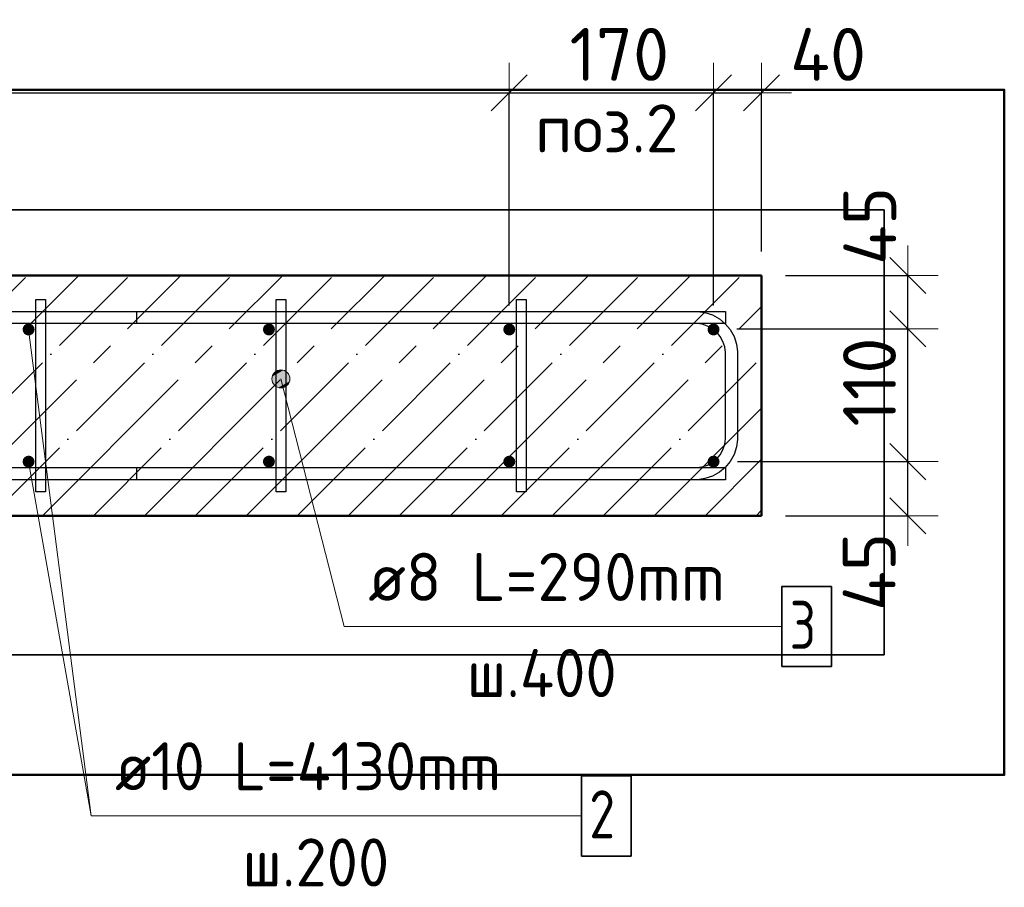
# Model space of a CAD drawing. Header units: millimetres. Extents: x -30645 to 44626, y 46540 to 77351.
# Tile 12 of 84: x -26391 to -25572, y 49929 to 50651. Entities that reach past the tile are written whole.
import ezdxf

# ---------------------------------------------------------------- set-up
doc = ezdxf.new("R2010")
doc.units = ezdxf.units.MM
doc.header["$PDMODE"] = 65
doc.linetypes.add('______11', pattern=[100, 80, -10, 0, -10])
doc.linetypes.add('______5', pattern=[220, 160, -20, 20, -20])
for name, color, linetype, lineweight in [('Standard', 7, 'Continuous', 25), ('Арм.стержн. Арматура края', 96, 'Continuous', 35), ('Арм.стержн. вертикальными 1', 22, 'Continuous', 35), ('Арм.стержн.горизонт. 1', 180, 'Continuous', 35), ('Размерная линия_ общее', 7, 'Continuous', 13)]:
    doc.layers.add(name, color=color, linetype=linetype, lineweight=lineweight)
doc.layers.add('Арм.стержн.Стяжки', color=7, linetype='Continuous', lineweight=35, true_color=0x501e0f)
doc.styles.add('ISOCPEUR', font='ISOCPEUR')
doc.dimstyles.new('DIMSTYLE_3', dxfattribs={"dimtxt": 44, "dimasz": 50, "dimexe": 0, "dimexo": 0, "dimgap": 22, "dimtad": 2, "dimdec": 0, "dimrnd": 5, "dimzin": 12, "dimdsep": 46, "dimtxsty": 'ISOCPEUR', "dimblk1": 'ALL_ML_STRICH', "dimblk2": 'ALL_ML_STRICH', "dimsah": 1, "dimcen": 0, "dimclrd": 7, "dimclre": 256, "dimclrt": 7, "dimadec": 0, "dimazin": 0, "dimtfac": 1, "dimtdec": 0, "dimtix": 1, "dimtmove": 2, "dimatfit": 3, "dimfxl": 0, "dimtzin": 0, "dimlwd": 0, "dimlwe": -3, "dimarcsym": 0})
doc.dimstyles.new('DIMSTYLE_8', dxfattribs={"dimtxt": 44, "dimasz": 50, "dimexe": 0, "dimexo": 0, "dimgap": 22, "dimtad": 2, "dimdec": 0, "dimrnd": 5, "dimzin": 12, "dimdsep": 46, "dimtxsty": 'ISOCPEUR', "dimblk1": 'ALL_ML_STRICH', "dimblk2": 'ALL_ML_STRICH', "dimsah": 1, "dimcen": 0, "dimclrd": 7, "dimclre": 256, "dimclrt": 7, "dimadec": 0, "dimazin": 0, "dimtfac": 1, "dimtdec": 0, "dimtix": 1, "dimtmove": 2, "dimatfit": 3, "dimfxl": 0, "dimtvp": 1.2, "dimtzin": 0, "dimlwd": 0, "dimlwe": -3, "dimarcsym": 0})

# ---------------------------------------------------------------- blocks, each defined once
blk = doc.blocks.new('ALL_ML_STRICH')
at = {"color": 0, "linetype": 'ByBlock', "lineweight": -2}
for p, q in [((0, -0.5), (0, 0.5)), ((-0.3, -0.3), (0.3, 0.3)), ((-1, 0), (0.5, 0))]:
    blk.add_line(p, q, dxfattribs=at)
blk = doc.blocks.new('*D193')
at = {"layer": 'DEFPOINTS', "color": 7, "linetype": 'Continuous', "lineweight": 13, "transparency": 33554687}
for p in [(-25813.48, 50283.15), (-25773.48, 50238.15), (-25651.7, 50238.15)]:
    blk.add_point(p, dxfattribs=at)
at = {"layer": 'Размерная линия_ общее', "color": 253, "linetype": 'Continuous', "lineweight": -2, "true_color": 0xa0a0a0, "transparency": 33554687}
for p, q in [((-25793.48, 50283.15), (-25651.7, 50283.15)), ((-25753.48, 50238.15), (-25651.7, 50238.15))]:
    blk.add_line(p, q, dxfattribs=at)
at = {"layer": 'Размерная линия_ общее', "color": 7, "linetype": 'Continuous', "lineweight": -2, "transparency": 33554687}
blk.add_line((-25651.7, 50238.15), (-25651.7, 50283.15), dxfattribs=at)
at = {"layer": 'Размерная линия_ общее', "color": 7, "linetype": 'Continuous', "lineweight": 13, "transparency": 33554687, "xscale": 50, "yscale": 50, "zscale": 50}
for p, rotation in [((-25651.7, 50283.15), 90), ((-25651.7, 50238.15), 270)]:
    blk.add_blockref('ALL_ML_STRICH', p, dxfattribs=dict(at, rotation=rotation))
at = {"layer": 'Размерная линия_ общее', "color": 7, "linetype": 'Continuous', "lineweight": 13, "transparency": 33554687, "insert": (-25684.01, 50191.47), "char_height": 44, "width": 88, "attachment_point": 5, "rotation": 90, "style": 'ISOCPEUR'}
blk.add_mtext('\\A1;{45}', dxfattribs=at)
blk = doc.blocks.new('*D194')
at = {"layer": 'DEFPOINTS', "color": 7, "linetype": 'Continuous', "lineweight": 13, "transparency": 33554687}
for p in [(-25814.23, 50393.66), (-25813.48, 50283.15), (-25651.7, 50283.15)]:
    blk.add_point(p, dxfattribs=at)
at = {"layer": 'Размерная линия_ общее', "color": 253, "linetype": 'Continuous', "lineweight": -2, "true_color": 0xa0a0a0, "transparency": 33554687}
for p, q in [((-25794.23, 50393.66), (-25651.7, 50393.66)), ((-25793.48, 50283.15), (-25651.7, 50283.15))]:
    blk.add_line(p, q, dxfattribs=at)
at = {"layer": 'Размерная линия_ общее', "color": 7, "linetype": 'Continuous', "lineweight": -2, "transparency": 33554687}
blk.add_line((-25651.7, 50283.15), (-25651.7, 50393.66), dxfattribs=at)
at = {"layer": 'Размерная линия_ общее', "color": 7, "linetype": 'Continuous', "lineweight": 13, "transparency": 33554687, "xscale": 50, "yscale": 50, "zscale": 50}
for p, rotation in [((-25651.7, 50393.66), 90), ((-25651.7, 50283.15), 270)]:
    blk.add_blockref('ALL_ML_STRICH', p, dxfattribs=dict(at, rotation=rotation))
at = {"layer": 'Размерная линия_ общее', "color": 7, "linetype": 'Continuous', "lineweight": 13, "transparency": 33554687, "insert": (-25683.7, 50349.41), "char_height": 44, "width": 132, "attachment_point": 5, "rotation": 90, "style": 'ISOCPEUR'}
blk.add_mtext('\\A1;{110}', dxfattribs=at)
blk = doc.blocks.new('*D195')
at = {"layer": 'DEFPOINTS', "color": 7, "linetype": 'Continuous', "lineweight": 13, "transparency": 33554687}
for p in [(-25773.48, 50438.15), (-25814.23, 50393.66), (-25651.7, 50393.66)]:
    blk.add_point(p, dxfattribs=at)
at = {"layer": 'Размерная линия_ общее', "color": 253, "linetype": 'Continuous', "lineweight": -2, "true_color": 0xa0a0a0, "transparency": 33554687}
for p, q in [((-25753.48, 50438.15), (-25651.7, 50438.15)), ((-25794.23, 50393.66), (-25651.7, 50393.66))]:
    blk.add_line(p, q, dxfattribs=at)
at = {"layer": 'Размерная линия_ общее', "color": 7, "linetype": 'Continuous', "lineweight": -2, "transparency": 33554687}
blk.add_line((-25651.7, 50393.66), (-25651.7, 50438.15), dxfattribs=at)
at = {"layer": 'Размерная линия_ общее', "color": 7, "linetype": 'Continuous', "lineweight": 13, "transparency": 33554687, "xscale": 50, "yscale": 50, "zscale": 50}
for p, rotation in [((-25651.7, 50438.15), 90), ((-25651.7, 50393.66), 270)]:
    blk.add_blockref('ALL_ML_STRICH', p, dxfattribs=dict(at, rotation=rotation))
at = {"layer": 'Размерная линия_ общее', "color": 7, "linetype": 'Continuous', "lineweight": 13, "transparency": 33554687, "insert": (-25683.45, 50479.37), "char_height": 44, "width": 88, "attachment_point": 5, "rotation": 90, "style": 'ISOCPEUR'}
blk.add_mtext('\\A1;{45}', dxfattribs=at)
blk = doc.blocks.new('*D200')
at = {"layer": 'DEFPOINTS', "color": 7, "linetype": 'Continuous', "lineweight": 13, "transparency": 33554687}
for p in [(-27183.48, 50590.09), (-27183.48, 50393.15), (-25983.48, 50393.15)]:
    blk.add_point(p, dxfattribs=at)
at = {"layer": 'Размерная линия_ общее', "color": 253, "linetype": 'Continuous', "lineweight": -2, "true_color": 0xa0a0a0, "transparency": 33554687}
for p, q in [((-27183.48, 50413.15), (-27183.48, 50590.09)), ((-25983.48, 50413.15), (-25983.48, 50590.09))]:
    blk.add_line(p, q, dxfattribs=at)
at = {"layer": 'Размерная линия_ общее', "color": 7, "linetype": 'Continuous', "lineweight": -2, "transparency": 33554687}
blk.add_line((-27183.48, 50590.09), (-25983.48, 50590.09), dxfattribs=at)
at = {"layer": 'Размерная линия_ общее', "color": 7, "linetype": 'Continuous', "lineweight": 13, "transparency": 33554687, "xscale": 50, "yscale": 50, "zscale": 50, "rotation": 180}
blk.add_blockref('ALL_ML_STRICH', (-27183.48, 50590.09), dxfattribs=at)
at = {"layer": 'Размерная линия_ общее', "color": 7, "linetype": 'Continuous', "lineweight": 13, "transparency": 33554687, "xscale": 50, "yscale": 50, "zscale": 50}
blk.add_blockref('ALL_ML_STRICH', (-25983.48, 50590.09), dxfattribs=at)
at = {"layer": 'Размерная линия_ общее', "color": 7, "linetype": 'Continuous', "lineweight": 13, "transparency": 33554687, "insert": (-26717.48, 50644.09), "char_height": 44, "width": 2.2, "attachment_point": 1, "line_spacing_factor": 0.60241, "style": 'ISOCPEUR'}
blk.add_mtext('\\W0.91;6х200=1200', dxfattribs=at)
blk = doc.blocks.new('*D201')
at = {"layer": 'DEFPOINTS', "color": 7, "linetype": 'Continuous', "lineweight": 13, "transparency": 33554687}
for p in [(-25983.48, 50590.09), (-25983.48, 50393.15), (-25813.48, 50393.15)]:
    blk.add_point(p, dxfattribs=at)
at = {"layer": 'Размерная линия_ общее', "color": 253, "linetype": 'Continuous', "lineweight": -2, "true_color": 0xa0a0a0, "transparency": 33554687}
for p, q in [((-25983.48, 50413.15), (-25983.48, 50590.09)), ((-25813.48, 50413.15), (-25813.48, 50590.09))]:
    blk.add_line(p, q, dxfattribs=at)
at = {"layer": 'Размерная линия_ общее', "color": 7, "linetype": 'Continuous', "lineweight": -2, "transparency": 33554687}
blk.add_line((-25983.48, 50590.09), (-25813.48, 50590.09), dxfattribs=at)
at = {"layer": 'Размерная линия_ общее', "color": 7, "linetype": 'Continuous', "lineweight": 13, "transparency": 33554687, "xscale": 50, "yscale": 50, "zscale": 50, "rotation": 180}
blk.add_blockref('ALL_ML_STRICH', (-25983.48, 50590.09), dxfattribs=at)
at = {"layer": 'Размерная линия_ общее', "color": 7, "linetype": 'Continuous', "lineweight": 13, "transparency": 33554687, "xscale": 50, "yscale": 50, "zscale": 50}
blk.add_blockref('ALL_ML_STRICH', (-25813.48, 50590.09), dxfattribs=at)
at = {"layer": 'Размерная линия_ общее', "color": 7, "linetype": 'Continuous', "lineweight": 13, "transparency": 33554687, "insert": (-25891.88, 50622.09), "char_height": 44, "width": 132, "attachment_point": 5, "style": 'ISOCPEUR'}
blk.add_mtext('\\A1;{170}', dxfattribs=at)
blk = doc.blocks.new('*D202')
at = {"layer": 'DEFPOINTS', "color": 7, "linetype": 'Continuous', "lineweight": 13, "transparency": 33554687}
for p in [(-25813.48, 50590.09), (-25773.48, 50438.15), (-25813.48, 50393.15)]:
    blk.add_point(p, dxfattribs=at)
at = {"layer": 'Размерная линия_ общее', "color": 253, "linetype": 'Continuous', "lineweight": -2, "true_color": 0xa0a0a0, "transparency": 33554687}
for p, q in [((-25813.48, 50413.15), (-25813.48, 50590.09)), ((-25773.48, 50458.15), (-25773.48, 50590.09))]:
    blk.add_line(p, q, dxfattribs=at)
at = {"layer": 'Размерная линия_ общее', "color": 7, "linetype": 'Continuous', "lineweight": -2, "transparency": 33554687}
blk.add_line((-25813.48, 50590.09), (-25773.48, 50590.09), dxfattribs=at)
at = {"layer": 'Размерная линия_ общее', "color": 7, "linetype": 'Continuous', "lineweight": 13, "transparency": 33554687, "xscale": 50, "yscale": 50, "zscale": 50, "rotation": 180}
blk.add_blockref('ALL_ML_STRICH', (-25813.48, 50590.09), dxfattribs=at)
at = {"layer": 'Размерная линия_ общее', "color": 7, "linetype": 'Continuous', "lineweight": 13, "transparency": 33554687, "xscale": 50, "yscale": 50, "zscale": 50}
blk.add_blockref('ALL_ML_STRICH', (-25773.48, 50590.09), dxfattribs=at)
at = {"layer": 'Размерная линия_ общее', "color": 7, "linetype": 'Continuous', "lineweight": 13, "transparency": 33554687, "insert": (-25718.13, 50622.09), "char_height": 44, "width": 88, "attachment_point": 5, "style": 'ISOCPEUR'}
blk.add_mtext('\\A1;{40}', dxfattribs=at)

msp = doc.modelspace()

# ---------------------------------------------------------------- hatches: boundary and pattern name
at = {"layer": 'Арм.стержн. вертикальными 1', "linetype": 'Continuous', "lineweight": 50, "transparency": 33554687}
for points in [[(-26378.48, 50393.15), (-26378.86, 50395.06), (-26379.95, 50396.69), (-26381.57, 50397.77), (-26383.48, 50398.15), (-26385.4, 50397.77), (-26387.02, 50396.69), (-26388.1, 50395.06), (-26388.48, 50393.15), (-26388.1, 50391.24), (-26387.02, 50389.61), (-26385.4, 50388.53), (-26383.48, 50388.15), (-26381.57, 50388.53), (-26379.95, 50389.61), (-26378.86, 50391.24)], [(-26178.48, 50393.15), (-26178.86, 50395.06), (-26179.95, 50396.69), (-26181.57, 50397.77), (-26183.48, 50398.15), (-26185.4, 50397.77), (-26187.02, 50396.69), (-26188.1, 50395.06), (-26188.48, 50393.15), (-26188.1, 50391.24), (-26187.02, 50389.61), (-26185.4, 50388.53), (-26183.48, 50388.15), (-26181.57, 50388.53), (-26179.95, 50389.61), (-26178.86, 50391.24)], [(-25978.48, 50393.15), (-25978.86, 50395.06), (-25979.95, 50396.69), (-25981.57, 50397.77), (-25983.48, 50398.15), (-25985.4, 50397.77), (-25987.02, 50396.69), (-25988.1, 50395.06), (-25988.48, 50393.15), (-25988.1, 50391.24), (-25987.02, 50389.61), (-25985.4, 50388.53), (-25983.48, 50388.15), (-25981.57, 50388.53), (-25979.95, 50389.61), (-25978.86, 50391.24)], [(-25808.48, 50393.15), (-25808.86, 50395.06), (-25809.95, 50396.69), (-25811.57, 50397.77), (-25813.48, 50398.15), (-25815.4, 50397.77), (-25817.02, 50396.69), (-25818.1, 50395.06), (-25818.48, 50393.15), (-25818.1, 50391.24), (-25817.02, 50389.61), (-25815.4, 50388.53), (-25813.48, 50388.15), (-25811.57, 50388.53), (-25809.95, 50389.61), (-25808.86, 50391.24)], [(-26378.48, 50283.15), (-26378.86, 50285.06), (-26379.95, 50286.68), (-26381.57, 50287.77), (-26383.48, 50288.15), (-26385.4, 50287.77), (-26387.02, 50286.68), (-26388.1, 50285.06), (-26388.48, 50283.15), (-26388.1, 50281.24), (-26387.02, 50279.61), (-26385.4, 50278.53), (-26383.48, 50278.15), (-26381.57, 50278.53), (-26379.95, 50279.61), (-26378.86, 50281.24)], [(-26178.48, 50283.15), (-26178.86, 50285.06), (-26179.95, 50286.68), (-26181.57, 50287.77), (-26183.48, 50288.15), (-26185.4, 50287.77), (-26187.02, 50286.68), (-26188.1, 50285.06), (-26188.48, 50283.15), (-26188.1, 50281.24), (-26187.02, 50279.61), (-26185.4, 50278.53), (-26183.48, 50278.15), (-26181.57, 50278.53), (-26179.95, 50279.61), (-26178.86, 50281.24)], [(-25978.48, 50283.15), (-25978.86, 50285.06), (-25979.95, 50286.68), (-25981.57, 50287.77), (-25983.48, 50288.15), (-25985.4, 50287.77), (-25987.02, 50286.68), (-25988.1, 50285.06), (-25988.48, 50283.15), (-25988.1, 50281.24), (-25987.02, 50279.61), (-25985.4, 50278.53), (-25983.48, 50278.15), (-25981.57, 50278.53), (-25979.95, 50279.61), (-25978.86, 50281.24)], [(-25808.48, 50283.15), (-25808.86, 50285.06), (-25809.95, 50286.68), (-25811.57, 50287.77), (-25813.48, 50288.15), (-25815.4, 50287.77), (-25817.02, 50286.68), (-25818.1, 50285.06), (-25818.48, 50283.15), (-25818.1, 50281.24), (-25817.02, 50279.61), (-25815.4, 50278.53), (-25813.48, 50278.15), (-25811.57, 50278.53), (-25809.95, 50279.61), (-25808.86, 50281.24)]]:
    msp.add_hatch(color=4, dxfattribs=at).paths.add_polyline_path(points)
at = {"layer": 'Арм.стержн.Стяжки', "linetype": 'Continuous', "lineweight": 13, "transparency": 33554687}
for points in [[(-26180.75, 50350.17), (-26166.22, 50353.89), (-26168.16, 50357.26)], [(-26180.75, 50350.17), (-26168.16, 50357.26), (-26180.66, 50354.07)], [(-26180.66, 50354.07), (-26168.16, 50357.26), (-26171.45, 50359.21)], [(-26180.66, 50354.07), (-26171.45, 50359.21), (-26178.71, 50357.35)], [(-26178.71, 50357.35), (-26171.45, 50359.21), (-26175.34, 50359.3)], [(-26178.8, 50346.8), (-26166.22, 50353.89), (-26180.75, 50350.17)], [(-26178.8, 50346.8), (-26166.31, 50350), (-26166.22, 50353.89)], [(-26175.52, 50344.85), (-26166.31, 50350), (-26178.8, 50346.8)], [(-26175.52, 50344.85), (-26168.25, 50346.71), (-26166.31, 50350)], [(-26168.25, 50346.71), (-26175.52, 50344.85), (-26171.63, 50344.77)]]:
    msp.add_hatch(color=7, dxfattribs=at).paths.add_polyline_path(points)

# ---------------------------------------------------------------- linework, layer by layer
at = {"color": 52, "linetype": 'Continuous', "lineweight": -3, "transparency": 33554687}
for p, q in [((-25671.53, 50492.65), (-27313.97, 50492.65)), ((-27313.97, 50492.65), (-25671.53, 50492.65)), ((-25671.53, 50122.39), (-25671.53, 50492.65)), ((-25671.53, 50492.65), (-25671.53, 50122.39)), ((-27313.97, 50122.39), (-25671.53, 50122.39)), ((-25671.53, 50122.39), (-27313.97, 50122.39))]:
    msp.add_line(p, q, dxfattribs=at)
at = {"layer": 'Standard', "color": 7, "linetype": 'Continuous', "lineweight": 50, "transparency": 33554687}
for p, q in [((-25773.48, 50438.15), (-27223.48, 50438.15)), ((-25773.48, 50238.15), (-25773.48, 50438.15)), ((-27223.48, 50238.15), (-25773.48, 50238.15))]:
    msp.add_line(p, q, dxfattribs=at)
at = {"layer": 'Standard', "color": 253, "linetype": '______11', "lineweight": -3, "true_color": 0xababab, "transparency": 33554687}
for p, q in [((-26584.14, 50238.15), (-26384.14, 50438.15)), ((-26499.28, 50238.15), (-26299.28, 50438.15)), ((-26414.43, 50238.15), (-26214.43, 50438.15)), ((-26329.58, 50238.15), (-26129.58, 50438.15)), ((-26244.73, 50238.15), (-26044.73, 50438.15)), ((-26159.87, 50238.15), (-25959.87, 50438.15)), ((-26075.02, 50238.15), (-25875.02, 50438.15)), ((-25990.17, 50238.15), (-25790.17, 50438.15)), ((-25905.32, 50238.15), (-25773.48, 50369.98)), ((-25820.46, 50238.15), (-25773.48, 50285.13))]:
    msp.add_line(p, q, dxfattribs=at)
at = {"layer": 'Standard', "color": 253, "linetype": '______5', "lineweight": -3, "true_color": 0xababab, "transparency": 33554687}
for p, q in [((-26541.71, 50238.15), (-26341.71, 50438.15)), ((-26456.86, 50238.15), (-26256.86, 50438.15)), ((-26372.01, 50238.15), (-26172.01, 50438.15)), ((-26287.15, 50238.15), (-26087.15, 50438.15)), ((-26202.3, 50238.15), (-26002.3, 50438.15)), ((-26117.45, 50238.15), (-25917.45, 50438.15)), ((-26032.59, 50238.15), (-25832.59, 50438.15)), ((-25947.74, 50238.15), (-25773.48, 50412.41)), ((-25862.89, 50238.15), (-25773.48, 50327.55)), ((-25778.04, 50238.15), (-25773.48, 50242.7))]:
    msp.add_line(p, q, dxfattribs=at)
at = {"layer": 'Standard', "color": 7, "linetype": 'Continuous', "lineweight": 13, "transparency": 33554687}
msp.add_line((-26383.48, 50393.15), (-26331.5, 49988.29), dxfattribs=at)
at = {"layer": 'Standard', "color": 7, "linetype": 'Continuous', "lineweight": 50, "transparency": 33554687}
msp.add_lwpolyline([(-27413.97, 50022.39), (-25571.53, 50022.39), (-25571.53, 50592.65), (-27413.97, 50592.65), (-27413.97, 50022.39)], dxfattribs=at)
at = {"layer": 'Арм.стержн. Арматура края', "color": 4, "linetype": 'Continuous', "lineweight": 25, "transparency": 33554687}
msp.add_lwpolyline([(-26293.48, 50408.15), (-25826.83, 50408.15), (-25820.73, 50407.3), (-25814.38, 50405.21), (-25808.53, 50401.93), (-25803.72, 50397.91), (-25799.7, 50393.1), (-25796.43, 50387.25), (-25794.33, 50380.9), (-25793.48, 50374.8), (-25793.48, 50301.5), (-25794.33, 50295.4), (-25796.43, 50289.05), (-25799.7, 50283.2), (-25803.72, 50278.39), (-25808.53, 50274.37), (-25814.38, 50271.09), (-25820.73, 50269), (-25826.83, 50268.15), (-26293.48, 50268.15), (-26293.48, 50278.15), (-25827.52, 50278.15), (-25823, 50278.78), (-25818.42, 50280.29), (-25814.23, 50282.64), (-25810.82, 50285.49), (-25807.97, 50288.9), (-25805.62, 50293.09), (-25804.11, 50297.67), (-25803.48, 50302.19), (-25803.48, 50374.11), (-25804.11, 50378.63), (-25805.62, 50383.21), (-25807.97, 50387.4), (-25810.82, 50390.81), (-25814.23, 50393.66), (-25818.42, 50396.01), (-25823, 50397.52), (-25827.52, 50398.15), (-26293.48, 50398.15), (-26293.48, 50408.15)], dxfattribs=at)
msp.add_lwpolyline([(-26293.48, 50408.15), (-25826.83, 50408.15), (-25820.73, 50407.3), (-25814.38, 50405.21), (-25808.53, 50401.93), (-25803.72, 50397.91), (-25799.7, 50393.1), (-25796.43, 50387.25), (-25794.33, 50380.9), (-25793.48, 50374.8), (-25793.48, 50301.5), (-25794.33, 50295.4), (-25796.43, 50289.05), (-25799.7, 50283.2), (-25803.72, 50278.39), (-25808.53, 50274.37), (-25814.38, 50271.09), (-25820.73, 50269), (-25826.83, 50268.15), (-26293.48, 50268.15), (-26293.48, 50278.15), (-25827.52, 50278.15), (-25823, 50278.78), (-25818.42, 50280.29), (-25814.23, 50282.64), (-25810.82, 50285.49), (-25807.97, 50288.9), (-25805.62, 50293.09), (-25804.11, 50297.67), (-25803.48, 50302.19), (-25803.48, 50374.11), (-25804.11, 50378.63), (-25805.62, 50383.21), (-25807.97, 50387.4), (-25810.82, 50390.81), (-25814.23, 50393.66), (-25818.42, 50396.01), (-25823, 50397.52), (-25827.52, 50398.15), (-26293.48, 50398.15), (-26293.48, 50408.15)], dxfattribs=at)
msp.add_lwpolyline([(-26293.48, 50408.15), (-25826.83, 50408.15), (-25820.73, 50407.3), (-25814.38, 50405.21), (-25808.53, 50401.93), (-25803.72, 50397.91), (-25799.7, 50393.1), (-25796.43, 50387.25), (-25794.33, 50380.9), (-25793.48, 50374.8), (-25793.48, 50301.5), (-25794.33, 50295.4), (-25796.43, 50289.05), (-25799.7, 50283.2), (-25803.72, 50278.39), (-25808.53, 50274.37), (-25814.38, 50271.09), (-25820.73, 50269), (-25826.83, 50268.15), (-26293.48, 50268.15), (-26293.48, 50278.15), (-25827.52, 50278.15), (-25823, 50278.78), (-25818.42, 50280.29), (-25814.23, 50282.64), (-25810.82, 50285.49), (-25807.97, 50288.9), (-25805.62, 50293.09), (-25804.11, 50297.67), (-25803.48, 50302.19), (-25803.48, 50374.11), (-25804.11, 50378.63), (-25805.62, 50383.21), (-25807.97, 50387.4), (-25810.82, 50390.81), (-25814.23, 50393.66), (-25818.42, 50396.01), (-25823, 50397.52), (-25827.52, 50398.15), (-26293.48, 50398.15), (-26293.48, 50408.15)], dxfattribs=at)
msp.add_lwpolyline([(-26293.48, 50408.15), (-25826.83, 50408.15), (-25820.73, 50407.3), (-25814.38, 50405.21), (-25808.53, 50401.93), (-25803.72, 50397.91), (-25799.7, 50393.1), (-25796.43, 50387.25), (-25794.33, 50380.9), (-25793.48, 50374.8), (-25793.48, 50301.5), (-25794.33, 50295.4), (-25796.43, 50289.05), (-25799.7, 50283.2), (-25803.72, 50278.39), (-25808.53, 50274.37), (-25814.38, 50271.09), (-25820.73, 50269), (-25826.83, 50268.15), (-26293.48, 50268.15), (-26293.48, 50278.15), (-25827.52, 50278.15), (-25823, 50278.78), (-25818.42, 50280.29), (-25814.23, 50282.64), (-25810.82, 50285.49), (-25807.97, 50288.9), (-25805.62, 50293.09), (-25804.11, 50297.67), (-25803.48, 50302.19), (-25803.48, 50374.11), (-25804.11, 50378.63), (-25805.62, 50383.21), (-25807.97, 50387.4), (-25810.82, 50390.81), (-25814.23, 50393.66), (-25818.42, 50396.01), (-25823, 50397.52), (-25827.52, 50398.15), (-26293.48, 50398.15), (-26293.48, 50408.15)], dxfattribs=at)
msp.add_lwpolyline([(-26293.48, 50408.15), (-25826.83, 50408.15), (-25820.73, 50407.3), (-25814.38, 50405.21), (-25808.53, 50401.93), (-25803.72, 50397.91), (-25799.7, 50393.1), (-25796.43, 50387.25), (-25794.33, 50380.9), (-25793.48, 50374.8), (-25793.48, 50301.5), (-25794.33, 50295.4), (-25796.43, 50289.05), (-25799.7, 50283.2), (-25803.72, 50278.39), (-25808.53, 50274.37), (-25814.38, 50271.09), (-25820.73, 50269), (-25826.83, 50268.15), (-26293.48, 50268.15), (-26293.48, 50278.15), (-25827.52, 50278.15), (-25823, 50278.78), (-25818.42, 50280.29), (-25814.23, 50282.64), (-25810.82, 50285.49), (-25807.97, 50288.9), (-25805.62, 50293.09), (-25804.11, 50297.67), (-25803.48, 50302.19), (-25803.48, 50374.11), (-25804.11, 50378.63), (-25805.62, 50383.21), (-25807.97, 50387.4), (-25810.82, 50390.81), (-25814.23, 50393.66), (-25818.42, 50396.01), (-25823, 50397.52), (-25827.52, 50398.15), (-26293.48, 50398.15), (-26293.48, 50408.15)], dxfattribs=at)
msp.add_lwpolyline([(-26293.48, 50408.15), (-25826.83, 50408.15), (-25820.73, 50407.3), (-25814.38, 50405.21), (-25808.53, 50401.93), (-25803.72, 50397.91), (-25799.7, 50393.1), (-25796.43, 50387.25), (-25794.33, 50380.9), (-25793.48, 50374.8), (-25793.48, 50301.5), (-25794.33, 50295.4), (-25796.43, 50289.05), (-25799.7, 50283.2), (-25803.72, 50278.39), (-25808.53, 50274.37), (-25814.38, 50271.09), (-25820.73, 50269), (-25826.83, 50268.15), (-26293.48, 50268.15), (-26293.48, 50278.15), (-25827.52, 50278.15), (-25823, 50278.78), (-25818.42, 50280.29), (-25814.23, 50282.64), (-25810.82, 50285.49), (-25807.97, 50288.9), (-25805.62, 50293.09), (-25804.11, 50297.67), (-25803.48, 50302.19), (-25803.48, 50374.11), (-25804.11, 50378.63), (-25805.62, 50383.21), (-25807.97, 50387.4), (-25810.82, 50390.81), (-25814.23, 50393.66), (-25818.42, 50396.01), (-25823, 50397.52), (-25827.52, 50398.15), (-26293.48, 50398.15), (-26293.48, 50408.15)], dxfattribs=at)
msp.add_lwpolyline([(-26293.48, 50408.15), (-25826.83, 50408.15), (-25820.73, 50407.3), (-25814.38, 50405.21), (-25808.53, 50401.93), (-25803.72, 50397.91), (-25799.7, 50393.1), (-25796.43, 50387.25), (-25794.33, 50380.9), (-25793.48, 50374.8), (-25793.48, 50301.5), (-25794.33, 50295.4), (-25796.43, 50289.05), (-25799.7, 50283.2), (-25803.72, 50278.39), (-25808.53, 50274.37), (-25814.38, 50271.09), (-25820.73, 50269), (-25826.83, 50268.15), (-26293.48, 50268.15), (-26293.48, 50278.15), (-25827.52, 50278.15), (-25823, 50278.78), (-25818.42, 50280.29), (-25814.23, 50282.64), (-25810.82, 50285.49), (-25807.97, 50288.9), (-25805.62, 50293.09), (-25804.11, 50297.67), (-25803.48, 50302.19), (-25803.48, 50374.11), (-25804.11, 50378.63), (-25805.62, 50383.21), (-25807.97, 50387.4), (-25810.82, 50390.81), (-25814.23, 50393.66), (-25818.42, 50396.01), (-25823, 50397.52), (-25827.52, 50398.15), (-26293.48, 50398.15), (-26293.48, 50408.15)], dxfattribs=at)
msp.add_lwpolyline([(-26293.48, 50408.15), (-25826.83, 50408.15), (-25820.73, 50407.3), (-25814.38, 50405.21), (-25808.53, 50401.93), (-25803.72, 50397.91), (-25799.7, 50393.1), (-25796.43, 50387.25), (-25794.33, 50380.9), (-25793.48, 50374.8), (-25793.48, 50301.5), (-25794.33, 50295.4), (-25796.43, 50289.05), (-25799.7, 50283.2), (-25803.72, 50278.39), (-25808.53, 50274.37), (-25814.38, 50271.09), (-25820.73, 50269), (-25826.83, 50268.15), (-26293.48, 50268.15), (-26293.48, 50278.15), (-25827.52, 50278.15), (-25823, 50278.78), (-25818.42, 50280.29), (-25814.23, 50282.64), (-25810.82, 50285.49), (-25807.97, 50288.9), (-25805.62, 50293.09), (-25804.11, 50297.67), (-25803.48, 50302.19), (-25803.48, 50374.11), (-25804.11, 50378.63), (-25805.62, 50383.21), (-25807.97, 50387.4), (-25810.82, 50390.81), (-25814.23, 50393.66), (-25818.42, 50396.01), (-25823, 50397.52), (-25827.52, 50398.15), (-26293.48, 50398.15), (-26293.48, 50408.15)], dxfattribs=at)
msp.add_lwpolyline([(-26293.48, 50408.15), (-25826.83, 50408.15), (-25820.73, 50407.3), (-25814.38, 50405.21), (-25808.53, 50401.93), (-25803.72, 50397.91), (-25799.7, 50393.1), (-25796.43, 50387.25), (-25794.33, 50380.9), (-25793.48, 50374.8), (-25793.48, 50301.5), (-25794.33, 50295.4), (-25796.43, 50289.05), (-25799.7, 50283.2), (-25803.72, 50278.39), (-25808.53, 50274.37), (-25814.38, 50271.09), (-25820.73, 50269), (-25826.83, 50268.15), (-26293.48, 50268.15), (-26293.48, 50278.15), (-25827.52, 50278.15), (-25823, 50278.78), (-25818.42, 50280.29), (-25814.23, 50282.64), (-25810.82, 50285.49), (-25807.97, 50288.9), (-25805.62, 50293.09), (-25804.11, 50297.67), (-25803.48, 50302.19), (-25803.48, 50374.11), (-25804.11, 50378.63), (-25805.62, 50383.21), (-25807.97, 50387.4), (-25810.82, 50390.81), (-25814.23, 50393.66), (-25818.42, 50396.01), (-25823, 50397.52), (-25827.52, 50398.15), (-26293.48, 50398.15), (-26293.48, 50408.15)], dxfattribs=at)
msp.add_lwpolyline([(-26293.48, 50408.15), (-25826.83, 50408.15), (-25820.73, 50407.3), (-25814.38, 50405.21), (-25808.53, 50401.93), (-25803.72, 50397.91), (-25799.7, 50393.1), (-25796.43, 50387.25), (-25794.33, 50380.9), (-25793.48, 50374.8), (-25793.48, 50301.5), (-25794.33, 50295.4), (-25796.43, 50289.05), (-25799.7, 50283.2), (-25803.72, 50278.39), (-25808.53, 50274.37), (-25814.38, 50271.09), (-25820.73, 50269), (-25826.83, 50268.15), (-26293.48, 50268.15), (-26293.48, 50278.15), (-25827.52, 50278.15), (-25823, 50278.78), (-25818.42, 50280.29), (-25814.23, 50282.64), (-25810.82, 50285.49), (-25807.97, 50288.9), (-25805.62, 50293.09), (-25804.11, 50297.67), (-25803.48, 50302.19), (-25803.48, 50374.11), (-25804.11, 50378.63), (-25805.62, 50383.21), (-25807.97, 50387.4), (-25810.82, 50390.81), (-25814.23, 50393.66), (-25818.42, 50396.01), (-25823, 50397.52), (-25827.52, 50398.15), (-26293.48, 50398.15), (-26293.48, 50408.15)], dxfattribs=at)
msp.add_lwpolyline([(-26293.48, 50408.15), (-25826.83, 50408.15), (-25820.73, 50407.3), (-25814.38, 50405.21), (-25808.53, 50401.93), (-25803.72, 50397.91), (-25799.7, 50393.1), (-25796.43, 50387.25), (-25794.33, 50380.9), (-25793.48, 50374.8), (-25793.48, 50301.5), (-25794.33, 50295.4), (-25796.43, 50289.05), (-25799.7, 50283.2), (-25803.72, 50278.39), (-25808.53, 50274.37), (-25814.38, 50271.09), (-25820.73, 50269), (-25826.83, 50268.15), (-26293.48, 50268.15), (-26293.48, 50278.15), (-25827.52, 50278.15), (-25823, 50278.78), (-25818.42, 50280.29), (-25814.23, 50282.64), (-25810.82, 50285.49), (-25807.97, 50288.9), (-25805.62, 50293.09), (-25804.11, 50297.67), (-25803.48, 50302.19), (-25803.48, 50374.11), (-25804.11, 50378.63), (-25805.62, 50383.21), (-25807.97, 50387.4), (-25810.82, 50390.81), (-25814.23, 50393.66), (-25818.42, 50396.01), (-25823, 50397.52), (-25827.52, 50398.15), (-26293.48, 50398.15), (-26293.48, 50408.15)], dxfattribs=at)
at = {"layer": 'Арм.стержн. вертикальными 1', "color": 7, "linetype": 'Continuous', "lineweight": 13, "transparency": 33554687}
for q in [(-26383.48, 50283.15), (-25923.5, 49988.29)]:
    msp.add_line((-26331.5, 49988.29), q, dxfattribs=at)
at = {"layer": 'Арм.стержн. вертикальными 1', "color": 7, "linetype": 'Continuous', "lineweight": 35, "transparency": 33554687}
msp.add_lwpolyline([(-25923.5, 49954.95), (-25882.17, 49954.95), (-25882.17, 50021.62), (-25923.5, 50021.62), (-25923.5, 49954.95)], dxfattribs=at)
at = {"layer": 'Арм.стержн.горизонт. 1', "color": 52, "linetype": 'Continuous', "lineweight": 50, "transparency": 33554687}
for p, q in [((-27223.48, 50438.15), (-25773.48, 50438.15)), ((-27223.48, 50238.15), (-25773.48, 50238.15))]:
    msp.add_line(p, q, dxfattribs=at)
at = {"layer": 'Арм.стержн.горизонт. 1', "color": 4, "linetype": 'Continuous', "lineweight": 25, "transparency": 33554687}
for points in [[(-25803.48, 50398.15), (-27193.48, 50398.15), (-27193.48, 50408.15), (-25803.48, 50408.15), (-25803.48, 50398.15)], [(-25803.48, 50398.15), (-27193.48, 50398.15), (-27193.48, 50408.15), (-25803.48, 50408.15), (-25803.48, 50398.15)], [(-25803.48, 50398.15), (-27193.48, 50398.15), (-27193.48, 50408.15), (-25803.48, 50408.15), (-25803.48, 50398.15)], [(-25803.48, 50398.15), (-27193.48, 50398.15), (-27193.48, 50408.15), (-25803.48, 50408.15), (-25803.48, 50398.15)], [(-25803.48, 50398.15), (-27193.48, 50398.15), (-27193.48, 50408.15), (-25803.48, 50408.15), (-25803.48, 50398.15)], [(-25803.48, 50398.15), (-27193.48, 50398.15), (-27193.48, 50408.15), (-25803.48, 50408.15), (-25803.48, 50398.15)], [(-25803.48, 50398.15), (-27193.48, 50398.15), (-27193.48, 50408.15), (-25803.48, 50408.15), (-25803.48, 50398.15)], [(-25803.48, 50398.15), (-27193.48, 50398.15), (-27193.48, 50408.15), (-25803.48, 50408.15), (-25803.48, 50398.15)], [(-25803.48, 50398.15), (-27193.48, 50398.15), (-27193.48, 50408.15), (-25803.48, 50408.15), (-25803.48, 50398.15)], [(-25803.48, 50398.15), (-27193.48, 50398.15), (-27193.48, 50408.15), (-25803.48, 50408.15), (-25803.48, 50398.15)], [(-25803.48, 50398.15), (-27193.48, 50398.15), (-27193.48, 50408.15), (-25803.48, 50408.15), (-25803.48, 50398.15)], [(-25803.48, 50268.15), (-27193.48, 50268.15), (-27193.48, 50278.15), (-25803.48, 50278.15), (-25803.48, 50268.15)], [(-25803.48, 50268.15), (-27193.48, 50268.15), (-27193.48, 50278.15), (-25803.48, 50278.15), (-25803.48, 50268.15)], [(-25803.48, 50268.15), (-27193.48, 50268.15), (-27193.48, 50278.15), (-25803.48, 50278.15), (-25803.48, 50268.15)], [(-25803.48, 50268.15), (-27193.48, 50268.15), (-27193.48, 50278.15), (-25803.48, 50278.15), (-25803.48, 50268.15)], [(-25803.48, 50268.15), (-27193.48, 50268.15), (-27193.48, 50278.15), (-25803.48, 50278.15), (-25803.48, 50268.15)], [(-25803.48, 50268.15), (-27193.48, 50268.15), (-27193.48, 50278.15), (-25803.48, 50278.15), (-25803.48, 50268.15)], [(-25803.48, 50268.15), (-27193.48, 50268.15), (-27193.48, 50278.15), (-25803.48, 50278.15), (-25803.48, 50268.15)], [(-25803.48, 50268.15), (-27193.48, 50268.15), (-27193.48, 50278.15), (-25803.48, 50278.15), (-25803.48, 50268.15)], [(-25803.48, 50268.15), (-27193.48, 50268.15), (-27193.48, 50278.15), (-25803.48, 50278.15), (-25803.48, 50268.15)], [(-25803.48, 50268.15), (-27193.48, 50268.15), (-27193.48, 50278.15), (-25803.48, 50278.15), (-25803.48, 50268.15)], [(-25803.48, 50268.15), (-27193.48, 50268.15), (-27193.48, 50278.15), (-25803.48, 50278.15), (-25803.48, 50268.15)]]:
    msp.add_lwpolyline(points, dxfattribs=at)
at = {"layer": 'Арм.стержн.Стяжки', "color": 7, "linetype": 'Continuous', "lineweight": 13, "transparency": 33554687}
for p, q in [((-26175.34, 50359.3), (-26175.34, 50359.3)), ((-26180.75, 50350.17), (-26180.75, 50350.17)), ((-26120.78, 50145.92), (-26173.48, 50352.03)), ((-26166.22, 50353.89), (-26166.22, 50353.89)), ((-26171.63, 50344.77), (-26171.63, 50344.77)), ((-26120.78, 50145.92), (-25756.79, 50145.92))]:
    msp.add_line(p, q, dxfattribs=at)
at = {"layer": 'Арм.стержн.Стяжки', "color": 40, "linetype": 'Continuous', "lineweight": 25, "transparency": 33554687}
for points in [[(-26369.48, 50418.15), (-26369.48, 50258.15), (-26377.48, 50258.15), (-26377.48, 50418.15), (-26369.48, 50418.15)], [(-26369.48, 50418.15), (-26369.48, 50258.15), (-26377.48, 50258.15), (-26377.48, 50418.15), (-26369.48, 50418.15)], [(-26369.48, 50418.15), (-26369.48, 50258.15), (-26377.48, 50258.15), (-26377.48, 50418.15), (-26369.48, 50418.15)], [(-26369.48, 50418.15), (-26369.48, 50258.15), (-26377.48, 50258.15), (-26377.48, 50418.15), (-26369.48, 50418.15)], [(-26369.48, 50418.15), (-26369.48, 50258.15), (-26377.48, 50258.15), (-26377.48, 50418.15), (-26369.48, 50418.15)], [(-26369.48, 50418.15), (-26369.48, 50258.15), (-26377.48, 50258.15), (-26377.48, 50418.15), (-26369.48, 50418.15)], [(-26169.48, 50418.15), (-26169.48, 50258.15), (-26177.48, 50258.15), (-26177.48, 50418.15), (-26169.48, 50418.15)], [(-26169.48, 50418.15), (-26169.48, 50258.15), (-26177.48, 50258.15), (-26177.48, 50418.15), (-26169.48, 50418.15)], [(-26169.48, 50418.15), (-26169.48, 50258.15), (-26177.48, 50258.15), (-26177.48, 50418.15), (-26169.48, 50418.15)], [(-26169.48, 50418.15), (-26169.48, 50258.15), (-26177.48, 50258.15), (-26177.48, 50418.15), (-26169.48, 50418.15)], [(-26169.48, 50418.15), (-26169.48, 50258.15), (-26177.48, 50258.15), (-26177.48, 50418.15), (-26169.48, 50418.15)], [(-25969.48, 50418.15), (-25969.48, 50258.15), (-25977.48, 50258.15), (-25977.48, 50418.15), (-25969.48, 50418.15)], [(-25969.48, 50418.15), (-25969.48, 50258.15), (-25977.48, 50258.15), (-25977.48, 50418.15), (-25969.48, 50418.15)], [(-25969.48, 50418.15), (-25969.48, 50258.15), (-25977.48, 50258.15), (-25977.48, 50418.15), (-25969.48, 50418.15)], [(-25969.48, 50418.15), (-25969.48, 50258.15), (-25977.48, 50258.15), (-25977.48, 50418.15), (-25969.48, 50418.15)], [(-25969.48, 50418.15), (-25969.48, 50258.15), (-25977.48, 50258.15), (-25977.48, 50418.15), (-25969.48, 50418.15)], [(-25969.48, 50418.15), (-25969.48, 50258.15), (-25977.48, 50258.15), (-25977.48, 50418.15), (-25969.48, 50418.15)]]:
    msp.add_lwpolyline(points, dxfattribs=at)
at = {"layer": 'Арм.стержн.Стяжки', "color": 7, "linetype": 'Continuous', "lineweight": 35, "transparency": 33554687}
msp.add_lwpolyline([(-25756.79, 50112.58), (-25715.45, 50112.58), (-25715.45, 50179.25), (-25756.79, 50179.25), (-25756.79, 50112.58)], dxfattribs=at)
at = {"layer": 'Арм.стержн.Стяжки', "color": 7, "linetype": 'Continuous', "lineweight": 13, "transparency": 33554687}
msp.add_circle((-26173.48, 50352.03), 7.5, dxfattribs=at)

# ---------------------------------------------------------------- texts
at = {"layer": 'Standard', "color": 7, "linetype": 'Continuous', "lineweight": 13, "transparency": 33554687, "insert": (-25962, 50540.49), "char_height": 40, "width": 140.7692, "attachment_point": 7, "style": 'ISOCPEUR'}
msp.add_mtext('\\A1;{\\fISOCPEUR|i0|b0;\\H40.000000;\\W1.000000;\\C7;поз.2}\\P', dxfattribs=at)
at = {"layer": 'Арм.стержн. вертикальными 1', "color": 7, "linetype": 'Continuous', "lineweight": 25, "transparency": 33554687, "char_height": 40, "attachment_point": 7, "style": 'ISOCPEUR'}
for s, insert, width in [('\\W0.94;ø10 L=4130mm ', (-26311.5, 50009.62), 386.6351), ('\\W0.78;2', (-25916.84, 49969.62), 43.521), ('\\W0.95;ш.200 ', (-26205.5, 49929.62), 174.9328)]:
    msp.add_mtext(s, dxfattribs=dict(at, insert=insert, width=width))
at = {"layer": 'Арм.стержн.Стяжки', "color": 7, "linetype": 'Continuous', "lineweight": 25, "transparency": 33554687, "char_height": 40, "attachment_point": 7, "style": 'ISOCPEUR'}
for s, insert, width in [('\\W0.98;ø8 L=290mm ', (-26100.78, 50167.25), 343.3685), ('\\W0.78;3', (-25750.12, 50127.25), 43.5209), ('\\W0.95;ш.400 ', (-26018.78, 50087.25), 178.9645)]:
    msp.add_mtext(s, dxfattribs=dict(at, insert=insert, width=width))

# ---------------------------------------------------------------- dimensions: what is measured, and where the dimension line sits
at = {"layer": 'Размерная линия_ общее', "color": 7, "linetype": 'Continuous', "lineweight": 13, "transparency": 33554687}
dim = msp.add_linear_dim(base=(-25983.48, 50590.09), p1=(-27183.48, 50413.15), p2=(-25983.48, 50413.15), text='\\W0.91;6х200=1200', dimstyle='DIMSTYLE_3', override={"dimpost": '<>', "dimclrd": 7, "dimclre": 253, "dimclrt": 7, "dimlwd": 0, "dimlwe": 65533}, dxfattribs=at)
dim.commit()
dim.dimension.update_dxf_attribs({"geometry": '*D200', "text_midpoint": (-26583.48, 50612.09), "dimtype": 160})
for base, p1, p2, dimstyle, picture, middle in [((-25813.48, 50590.09), (-25983.48, 50413.15), (-25813.48, 50413.15), 'DIMSTYLE_3', '*D201', (-25891.88, 50622.09)), ((-25773.48, 50590.09), (-25813.48, 50413.15), (-25773.48, 50458.15), 'DIMSTYLE_8', '*D202', (-25718.13, 50622.09))]:
    dim = msp.add_linear_dim(base=base, p1=p1, p2=p2, dimstyle=dimstyle, override={"dimpost": '<>', "dimclrd": 7, "dimclre": 253, "dimclrt": 7, "dimlwd": 0, "dimlwe": 65533}, dxfattribs=at)
    dim.commit()
    dim.dimension.update_dxf_attribs({"geometry": picture, "text_midpoint": middle, "dimtype": 160})
for base, p1, p2, picture, middle in [((-25651.7, 50438.15), (-25794.23, 50393.66), (-25753.48, 50438.15), '*D195', (-25683.45, 50479.37)), ((-25651.7, 50393.66), (-25793.48, 50283.15), (-25794.23, 50393.66), '*D194', (-25683.7, 50349.41)), ((-25651.7, 50283.15), (-25753.48, 50238.15), (-25793.48, 50283.15), '*D193', (-25684.01, 50191.47))]:
    dim = msp.add_linear_dim(base=base, p1=p1, p2=p2, angle=90, dimstyle='DIMSTYLE_8', override={"dimpost": '<>', "dimclrd": 7, "dimclre": 253, "dimclrt": 7, "dimlwd": 0, "dimlwe": 65533}, dxfattribs=at)
    dim.commit()
    dim.dimension.update_dxf_attribs({"geometry": picture, "text_midpoint": middle, "dimtype": 160})

doc.saveas('drawing.dxf')
